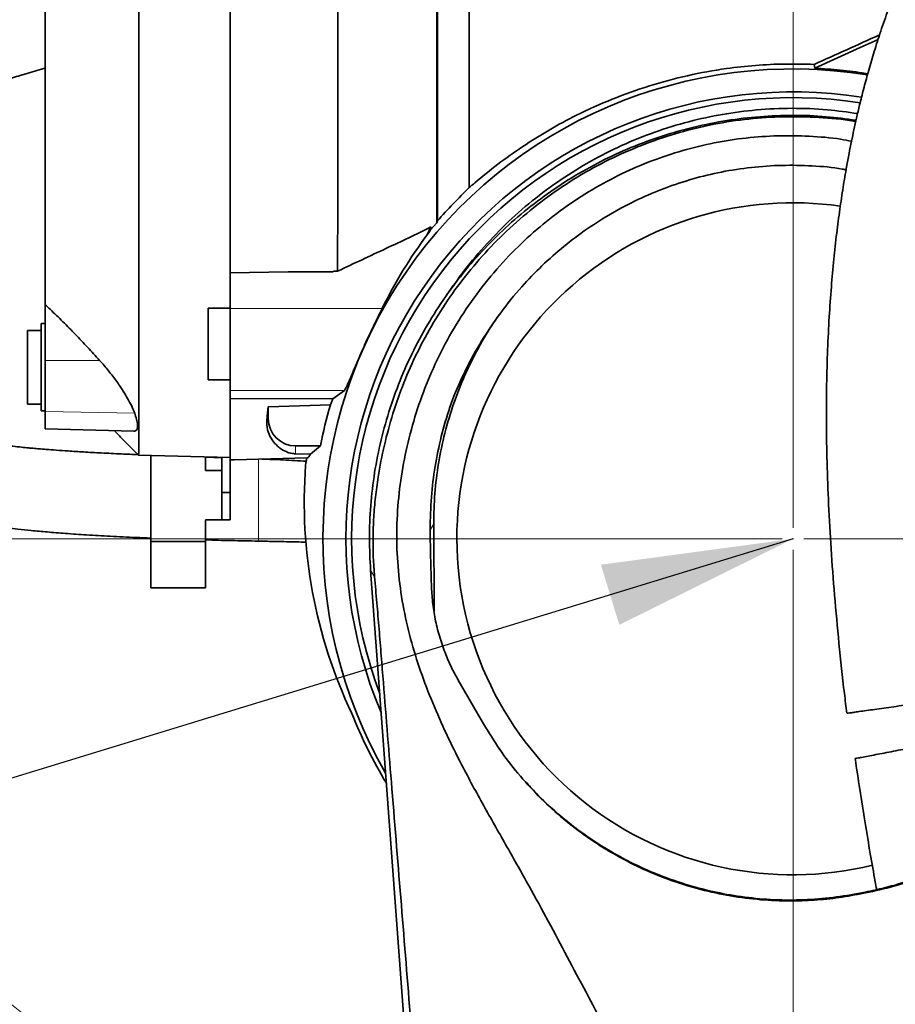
# Model space of a CAD drawing. Header units: millimetres. Extents: x 0 to 12118, y 0 to 8400.
# Tile 93 of 128: x 6842 to 7162, y 5098 to 5459. Entities that reach past the tile are written whole.
import ezdxf

# ---------------------------------------------------------------- set-up
doc = ezdxf.new("R2010")
doc.units = ezdxf.units.MM
doc.header["$LTSCALE"] = 20
doc.header["$PDSIZE"] = -1
doc.styles.add('SLDTEXTSTYLE0', font='TXT', dxfattribs={"width": 0.605})
doc.dimstyles.new('SLDDIMSTYLE0', dxfattribs={"dimtxt": 70, "dimasz": 70, "dimexe": 0, "dimexo": 0.0625, "dimgap": 17.5, "dimtad": 1, "dimdec": 0, "dimrnd": 1e-09, "dimzin": 12, "dimdsep": 46, "dimtxsty": 'SLDTEXTSTYLE0', "dimsah": 1, "dimcen": 0.09, "dimadec": 0, "dimazin": 3, "dimtfac": 1, "dimtofl": 0, "dimtmove": 0, "dimatfit": 3, "dimfxl": 1, "dimfrac": 2, "dimtolj": 1, "dimtzin": 12, "dimarcsym": 0})
doc.dimstyles.new('SLDDIMSTYLE1', dxfattribs={"dimtxt": 70, "dimasz": 70, "dimexe": 0, "dimexo": 0.0625, "dimgap": 17.5, "dimtad": 1, "dimdec": 1, "dimrnd": 1e-09, "dimzin": 12, "dimdsep": 46, "dimtxsty": 'SLDTEXTSTYLE0', "dimsah": 1, "dimcen": 0.09, "dimadec": 0, "dimazin": 3, "dimtfac": 1, "dimtmove": 0, "dimatfit": 0, "dimfxl": 1, "dimfrac": 2, "dimtolj": 1, "dimtzin": 12, "dimarcsym": 0})
doc.dimstyles.new('SLDDIMSTYLE2', dxfattribs={"dimtxt": 70, "dimasz": 70, "dimexe": 0, "dimexo": 0.0625, "dimgap": 17.5, "dimtad": 1, "dimdec": 1, "dimrnd": 1e-09, "dimzin": 12, "dimdsep": 46, "dimtxsty": 'SLDTEXTSTYLE0', "dimsah": 1, "dimcen": 0.09, "dimadec": 0, "dimazin": 3, "dimtfac": 1, "dimtofl": 0, "dimtmove": 0, "dimatfit": 3, "dimfxl": 1, "dimfrac": 2, "dimtolj": 1, "dimtzin": 12, "dimarcsym": 0})
doc.dimstyles.new('SLDDIMSTYLE4', dxfattribs={"dimtxt": 0.18, "dimasz": 70, "dimexe": 0, "dimexo": 0.0625, "dimgap": 0, "dimtad": 0, "dimtih": 1, "dimtoh": 1, "dimdec": 0, "dimrnd": 1e-09, "dimzin": 0, "dimdsep": 46, "dimtxsty": 'Standard', "dimsah": 1, "dimcen": 0.09, "dimadec": 0, "dimazin": 0, "dimtfac": 70, "dimtdec": 0, "dimtofl": 0, "dimtmove": 0, "dimatfit": 3, "dimfxl": 1, "dimfrac": 2, "dimtolj": 1, "dimtzin": 0, "dimarcsym": 0})

# ---------------------------------------------------------------- blocks, each defined once
blk = doc.blocks.new('_D')
at = {"color": 7, "linetype": 'Continuous', "lineweight": 0}
for p, q in [((6723.48, 5364.59), (6723.48, 6112.55)), ((8467.36, 5571.87), (8467.36, 6112.55)), ((6723.48, 6082.55), (8467.36, 6082.55))]:
    blk.add_line(p, q, dxfattribs=at)
at = {"color": 7, "linetype": 'Continuous', "lineweight": 18}
for points in [[(6723.48, 6082.55), (6793.48, 6072.55), (6793.48, 6092.55)], [(8467.36, 6082.55), (8397.36, 6092.55), (8397.36, 6072.55)]]:
    blk.add_solid(points, dxfattribs=at)
at = {"color": 7, "linetype": 'Continuous', "lineweight": 18, "insert": (7560.71, 6172.78), "char_height": 70, "attachment_point": 1, "style": 'SLDTEXTSTYLE0'}
blk.add_mtext('*)', dxfattribs=at)
blk = doc.blocks.new('_D_2')
at = {"color": 7, "linetype": 'Continuous', "lineweight": 0}
for p, q in [((7124.86, 5272.87), (7124.86, 5832.55)), ((8267.36, 5472.87), (8267.36, 5832.55)), ((7124.86, 5802.55), (8267.36, 5802.55))]:
    blk.add_line(p, q, dxfattribs=at)
at = {"color": 7, "linetype": 'Continuous', "lineweight": 18}
for points in [[(7124.86, 5802.55), (7194.86, 5792.55), (7194.86, 5812.55)], [(8267.36, 5802.55), (8197.36, 5812.55), (8197.36, 5792.55)]]:
    blk.add_solid(points, dxfattribs=at)
at = {"color": 7, "linetype": 'Continuous', "lineweight": 18, "insert": (7661.4, 5892.78), "char_height": 70, "attachment_point": 1, "style": 'SLDTEXTSTYLE0'}
blk.add_mtext('*)', dxfattribs=at)
blk = doc.blocks.new('_D_4')
at = {"color": 7, "linetype": 'Continuous', "lineweight": 0}
for p, q in [((7120.86, 5268.87), (5543.93, 5268.87)), ((5573.93, 4143.87), (5573.93, 5268.87)), ((7120.86, 4143.87), (5543.93, 4143.87))]:
    blk.add_line(p, q, dxfattribs=at)
at = {"color": 7, "linetype": 'Continuous', "lineweight": 18}
for points in [[(5573.93, 5268.87), (5563.93, 5198.87), (5583.93, 5198.87)], [(5573.93, 4143.87), (5583.93, 4213.87), (5563.93, 4213.87)]]:
    blk.add_solid(points, dxfattribs=at)
at = {"color": 7, "linetype": 'Continuous', "lineweight": 18, "insert": (5483.69, 4671.66), "char_height": 70, "attachment_point": 1, "rotation": 90, "style": 'SLDTEXTSTYLE0'}
blk.add_mtext('*)', dxfattribs=at)
blk = doc.blocks.new('_D_5')
at = {"color": 7, "linetype": 'Continuous', "lineweight": 0}
for p, q in [((5573.93, 5468.87), (5573.93, 5588.87)), ((6725.3, 5468.87), (5543.93, 5468.87)), ((5573.93, 5268.87), (5573.93, 5468.87)), ((7120.86, 5268.87), (5543.93, 5268.87)), ((5573.93, 5268.87), (5573.93, 5148.87))]:
    blk.add_line(p, q, dxfattribs=at)
at = {"color": 7, "linetype": 'Continuous', "lineweight": 18}
for points in [[(5573.93, 5468.87), (5583.93, 5538.87), (5563.93, 5538.87)], [(5573.93, 5268.87), (5563.93, 5198.87), (5583.93, 5198.87)]]:
    blk.add_solid(points, dxfattribs=at)
at = {"color": 7, "linetype": 'Continuous', "lineweight": 18, "insert": (5483.69, 5288.66), "char_height": 70, "attachment_point": 1, "rotation": 90, "style": 'SLDTEXTSTYLE0'}
blk.add_mtext('200', dxfattribs=at)
blk = doc.blocks.new('_D_7')
at = {"color": 7, "linetype": 'Continuous', "lineweight": 0}
for p, q in [((7124.86, 5264.87), (7124.86, 4315.34)), ((7157.86, 5009.87), (7157.86, 4315.34)), ((7124.86, 4345.34), (7004.86, 4345.34)), ((7124.86, 4345.34), (7157.86, 4345.34)), ((7157.86, 4345.34), (7596.42, 4345.34))]:
    blk.add_line(p, q, dxfattribs=at)
at = {"color": 7, "linetype": 'Continuous', "lineweight": 18}
for points in [[(7124.86, 4345.34), (7054.86, 4355.34), (7054.86, 4335.34)], [(7157.86, 4345.34), (7227.86, 4335.34), (7227.86, 4355.34)]]:
    blk.add_solid(points, dxfattribs=at)
at = {"color": 7, "linetype": 'Continuous', "lineweight": 18, "insert": (7489.47, 4435.57), "char_height": 70, "attachment_point": 1, "style": 'SLDTEXTSTYLE0'}
blk.add_mtext('33', dxfattribs=at)
blk = doc.blocks.new('_D_8')
at = {"color": 7, "linetype": 'Continuous', "lineweight": 0}
for p, q in [((7128.86, 5268.87), (7996.47, 5268.87)), ((7966.47, 5268.87), (7966.47, 5013.87)), ((7161.86, 5013.87), (7996.47, 5013.87))]:
    blk.add_line(p, q, dxfattribs=at)
at = {"color": 7, "linetype": 'Continuous', "lineweight": 18}
for points in [[(7966.47, 5268.87), (7956.47, 5198.87), (7976.47, 5198.87)], [(7966.47, 5013.87), (7976.47, 5083.87), (7956.47, 5083.87)]]:
    blk.add_solid(points, dxfattribs=at)
at = {"color": 7, "linetype": 'Continuous', "lineweight": 18, "insert": (7876.23, 5061.16), "char_height": 70, "attachment_point": 1, "rotation": 90, "style": 'SLDTEXTSTYLE0'}
blk.add_mtext('255', dxfattribs=at)
blk = doc.blocks.new('_D_9')
at = {"color": 7, "linetype": 'Continuous', "lineweight": 0}
for p, q in [((7124.86, 5264.87), (7124.86, 4578.99)), ((7237.86, 4744.87), (7237.86, 4578.99)), ((7124.86, 4608.99), (7004.86, 4608.99)), ((7124.86, 4608.99), (7237.86, 4608.99)), ((7237.86, 4608.99), (7631.19, 4608.99))]:
    blk.add_line(p, q, dxfattribs=at)
at = {"color": 7, "linetype": 'Continuous', "lineweight": 18}
for points in [[(7124.86, 4608.99), (7054.86, 4618.99), (7054.86, 4598.99)], [(7237.86, 4608.99), (7307.86, 4598.99), (7307.86, 4618.99)]]:
    blk.add_solid(points, dxfattribs=at)
at = {"color": 7, "linetype": 'Continuous', "lineweight": 18, "insert": (7470.77, 4699.23), "char_height": 70, "attachment_point": 1, "style": 'SLDTEXTSTYLE0'}
blk.add_mtext('113', dxfattribs=at)
blk = doc.blocks.new('_D_11')
at = {"color": 7, "linetype": 'Continuous', "lineweight": 0}
for p, q in [((6914.86, 5640.02), (5403.93, 5640.02)), ((5433.93, 5640.02), (5433.93, 3363.87)), ((6445.27, 3363.87), (5403.93, 3363.87))]:
    blk.add_line(p, q, dxfattribs=at)
at = {"color": 7, "linetype": 'Continuous', "lineweight": 18}
for points in [[(5433.93, 5640.02), (5423.93, 5570.02), (5443.93, 5570.02)], [(5433.93, 3363.87), (5443.93, 3433.87), (5423.93, 3433.87)]]:
    blk.add_solid(points, dxfattribs=at)
at = {"color": 7, "linetype": 'Continuous', "lineweight": 18, "insert": (5343.69, 4467.24), "char_height": 70, "attachment_point": 1, "rotation": 90, "style": 'SLDTEXTSTYLE0'}
blk.add_mtext('*)', dxfattribs=at)

msp = doc.modelspace()

# ---------------------------------------------------------------- linework, layer by layer
at = {"color": 7, "linetype": 'Continuous', "lineweight": 35}
for p, q in [((6918.857394, 5640.016033), (6918.857394, 5366.199175)), ((6994.749025, 5576.953908), (6994.749025, 5385.20706)), ((7006.357394, 5397.407305), (7006.357394, 5577.691935)), ((7132.567373, 5442.521003), (7132.826103, 5441.184043)), ((6994.749025, 5385.20706), (6994.531961, 5384.593326)), ((6991.003254, 5380.124588), (6992.290762, 5383.010751)), ((6992.261043, 5381.959114), (6994.531961, 5384.593326)), ((6992.290762, 5383.010751), (6992.261047, 5381.959251)), ((6956.928189, 5366.840949), (6956.403958, 5366.558199)), ((6956.928189, 5366.840949), (6958.228833, 5366.862875)), ((6918.857394, 5366.199175), (6940.155184, 5366.558199)), ((6918.857394, 5353.193532), (6918.857394, 5366.199175)), ((6956.403958, 5366.558199), (6940.155184, 5366.558199)), ((7000.541913, 5361.543859), (6997.954062, 5357.851977)), ((6851.257394, 5334.117526), (6851.257394, 5354.546238)), ((6918.857394, 5353.322814), (6910.857394, 5353.322814)), ((6910.857394, 5340.170777), (6910.857394, 5353.322814)), ((6918.857394, 5353.193532), (6918.857394, 5323.194075)), ((6849.757394, 5345.175654), (6844.757394, 5345.175654)), ((6844.757394, 5331.675654), (6844.757394, 5345.175654)), ((6851.257394, 5347.675654), (6849.757394, 5347.636375)), ((6849.757394, 5347.636375), (6849.757394, 5315.714933)), ((6910.857394, 5327.01874), (6910.857394, 5340.170777)), ((6844.757394, 5318.175654), (6844.757394, 5331.675654)), ((6851.257394, 5315.515272), (6851.257394, 5334.117526)), ((6910.857394, 5327.01874), (6918.857394, 5327.01874)), ((6918.857394, 5323.194075), (6918.857394, 5320.172351)), ((6918.857394, 5320.172351), (6956.428843, 5320.056313)), ((6918.857394, 5320.172351), (6918.857394, 5297.725521)), ((6955.561465, 5317.872807), (6956.428843, 5320.056313)), ((6960.716441, 5323.194075), (6956.428843, 5320.056313)), ((6844.757394, 5318.175654), (6849.757394, 5318.175654)), ((6932.857394, 5317.203053), (6932.857394, 5312.870777)), ((6849.757394, 5315.714933), (6851.257394, 5315.675654)), ((6851.257394, 5309.11652), (6851.257394, 5315.515272)), ((6851.257394, 5309.087685), (6851.257394, 5309.11652)), ((6851.257394, 5309.087685), (6883.681044, 5308.238641)), ((6883.681485, 5308.255482), (6883.968727, 5308.26112)), ((6942.857394, 5302.870777), (6951.922983, 5302.870777)), ((6948.348162, 5299.899961), (6951.922983, 5302.870777)), ((6885.361148, 5299.497907), (6918.857394, 5298.620777)), ((6889.857394, 5295.870777), (6889.857394, 5299.380169)), ((6909.857394, 5293.870777), (6909.857394, 5298.85645)), ((6915.857394, 5298.491963), (6909.858693, 5298.691842)), ((6915.857394, 5298.699335), (6915.857394, 5285.870777)), ((6920.441035, 5297.76699), (6946.940731, 5298.460909)), ((6948.348162, 5299.899961), (6942.857394, 5299.992724)), ((6889.857394, 5295.870777), (6889.857394, 5273.870777)), ((6920.441035, 5297.76699), (6918.857394, 5297.725521)), ((6918.857394, 5297.725521), (6918.857394, 5285.870777)), ((6909.857394, 5293.870777), (6915.857394, 5293.870777)), ((6918.857394, 5285.870777), (6915.857394, 5285.870777)), ((6915.857394, 5285.870777), (6915.857394, 5275.870777)), ((6918.857394, 5285.870777), (6918.857394, 5275.870777)), ((6889.857394, 5267.870777), (6889.857394, 5273.870777)), ((6909.857394, 5267.870777), (6909.857394, 5275.870777)), ((6909.857394, 5275.870777), (6915.857394, 5275.870777)), ((6918.857394, 5275.870777), (6915.857394, 5275.870777)), ((6993.38738, 5274.397905), (6993.492769, 5242.395328)), ((6909.857394, 5267.870777), (6889.857394, 5267.870777)), ((6889.857394, 5267.870777), (6889.857394, 5250.870777)), ((6909.857394, 5267.870777), (6909.857394, 5250.870777)), ((7025.590214, 4511.425214), (6970.281662, 5257.410279)), ((6889.857394, 5250.870777), (6909.857394, 5250.870777)), ((7002.380176, 5217.09131), (7011.579995, 5201.138618)), ((7018.487289, 5190.534617), (7017.428371, 5192.025058)), ((7148.472643, 5138.675996), (7151.322037, 5139.228406)), ((7151.405066, 5139.559806), (7148.555672, 5139.007396))]:
    msp.add_line(p, q, dxfattribs=at)
at = {"color": 8, "linetype": 'Continuous', "lineweight": 18}
for p, q in [((6918.857394, 5353.193532), (6974.520049, 5353.193532)), ((6851.257394, 5334.117526), (6871.147256, 5334.16292)), ((6918.857394, 5323.194075), (6960.716441, 5323.194075)), ((6851.257394, 5315.515272), (6883.968242, 5314.831164)), ((6932.38697, 5312.870777), (6932.857394, 5312.870777)), ((6851.257394, 5309.11652), (6883.968727, 5308.26112)), ((6942.857394, 5299.992724), (6942.857394, 5302.870777)), ((6992.164952, 5272.261299), (6993.38738, 5274.397905)), ((6971.731059, 5254.988456), (6970.281662, 5257.410279)), ((7148.472643, 5138.675996), (7148.555672, 5139.007396)), ((7151.322037, 5139.228406), (7151.405066, 5139.559806))]:
    msp.add_line(p, q, dxfattribs=at)
at = {"color": 7, "linetype": 'Continuous', "lineweight": 35, "flags": 128}
for points in [[(7132.826103, 5441.184043), (7149.436115, 5448.687853), (7155.969143, 5451.639242)], [(6932.857394, 5317.203053), (6936.690436, 5317.316081), (6955.561465, 5317.872807)]]:
    msp.add_lwpolyline(points, dxfattribs=at)
at = {"color": 7, "linetype": 'Continuous', "lineweight": 18}
msp.add_circle((7061.196355, 5374.114646), 354.174091, dxfattribs=at)
at = {"color": 7, "linetype": 'Continuous', "lineweight": 35}
for centre, radius, start, end in [((7124.857394, 5268.870777), 172, 80.90030304, 209.92891027), ((7124.857394, 5268.870777), 163.591911, 81.19341044, 202.89205289), ((7124.857394, 5268.870777), 161.5, 81.26152696, 200.55105449), ((7124.857394, 5268.870777), 123, 81.91451788, 180), ((7124.857394, 5268.870777), 176.24503, 163.85712457, 168.87715334), ((6942.857394, 5312.870777), 10, 180, 270), ((7124.857394, 5268.870777), 180.359041, 170.55721736, 171.39037764), ((7124.857394, 5268.870777), 123, 180, 283.64612181), ((7124.857394, 5268.870777), 173.624641, 201.62999636, 211.02186249)]:
    msp.add_arc(centre, radius, start, end, dxfattribs=at)
for centre, major_axis, ratio, start_param, end_param in [((7174.621433, 5468.870777), (280.223229, 127.355127), 0.0216838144, 4.5518993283, 4.6378102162), ((7178.317157, 5259.017267), (220.357166, -40.615435), 0.970125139, 2.728920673, 2.7391027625), ((7124.857394, 5279.348497), (0, 167.758509), 0.9980476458, 0.9263934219, 1.1149899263), ((6928.731093, 5468.870777), (0, 170.886543), 0.0524078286, 3.5620891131, 3.6204225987), ((7124.857394, 5282.142955), (0, 179.343122), 0.9972579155, 1.4941763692, 2.0162443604)]:
    msp.add_ellipse(centre, major_axis=major_axis, ratio=ratio, start_param=start_param, end_param=end_param, dxfattribs=at)
for points, knots in [([(6885.230623, 5638.105621), (6885.233514, 5638.118173), (6885.241234, 5638.151695), (6885.251794, 5636.912064), (6885.267713, 5634.486023), (6885.279806, 5630.794968), (6885.29472, 5625.969707), (6885.307537, 5620.037003), (6885.320023, 5613.077062), (6885.333751, 5605.002195), (6885.344181, 5595.984913), (6885.357566, 5586.087467), (6885.36701, 5575.418283), (6885.378742, 5563.859222), (6885.388396, 5551.66969), (6885.397446, 5538.922586), (6885.407327, 5525.747263), (6885.414097, 5512.007077), (6885.423531, 5498.019451), (6885.429225, 5483.859652), (6885.436732, 5469.663287), (6885.442525, 5455.290823), (6885.447552, 5441.081926), (6885.453542, 5427.105852), (6885.456407, 5413.489174), (6885.461965, 5400.104999), (6885.464027, 5387.276985), (6885.467781, 5375.060492), (6885.470146, 5363.558779), (6885.471555, 5352.672003), (6885.474422, 5342.671059), (6885.474082, 5333.613131), (6885.476465, 5325.519488), (6885.475747, 5318.353247), (6885.476947, 5312.29268), (6885.476181, 5307.384163), (6885.479203, 5303.617444), (6885.457191, 5300.968284), (6885.413813, 5299.810981), (6885.382923, 5299.46606), (6885.365114, 5299.518795), (6885.361941, 5299.52819)], [0, 0, 0, 0, 0.0157860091, 0.0421561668, 0.0689025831, 0.0958401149, 0.1231703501, 0.149540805, 0.1762875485, 0.2032253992, 0.2305559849, 0.256926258, 0.2836728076, 0.310610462, 0.3379408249, 0.3643111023, 0.3910576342, 0.4179952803, 0.4453256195, 0.4716963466, 0.498443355, 0.525381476, 0.5527123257, 0.5790831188, 0.6058302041, 0.6327683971, 0.6600993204, 0.6864699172, 0.7132167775, 0.7401547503, 0.7674854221, 0.7938563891, 0.8204104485, 0.8475419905, 0.874873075, 0.90124424, 0.9277985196, 0.9549307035, 0.9822627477, 0.9968397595, 1, 1, 1, 1]), ([(6958.228833, 5366.862875), (6958.232162, 5370.203525), (6958.238821, 5376.884825), (6958.245017, 5387.609056), (6958.253438, 5398.811566), (6958.26035, 5410.96402), (6958.2636, 5423.960757), (6958.268965, 5437.891099), (6958.270827, 5452.178679), (6958.27064, 5466.586476), (6958.271564, 5480.872176), (6958.26828, 5495.07448), (6958.265972, 5509.226139), (6958.261755, 5523.087077), (6958.25384, 5536.429591), (6958.247942, 5549.303484), (6958.237538, 5561.724452), (6958.225808, 5573.476124), (6958.21461, 5584.370945), (6958.198924, 5594.464456), (6958.184608, 5603.753749), (6958.16731, 5612.071125), (6958.147058, 5619.29039), (6958.128554, 5625.465994), (6958.104234, 5630.577312), (6958.081353, 5634.132857), (6958.062429, 5636.462317), (6958.042734, 5637.906575), (6958.022224, 5638.815201), (6958.00932, 5638.928988), (6958.00293, 5638.985333)], [0, 0, 0, 0, 0.0327552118, 0.0655104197, 0.0989799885, 0.1324495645, 0.1700210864, 0.2075926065, 0.2462557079, 0.2849187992, 0.3224892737, 0.3600597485, 0.3987216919, 0.4373836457, 0.4749550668, 0.512526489, 0.5511894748, 0.5898524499, 0.6274229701, 0.6649934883, 0.7036554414, 0.7423174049, 0.7798895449, 0.8174616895, 0.8561254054, 0.8947891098, 0.9210377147, 0.9472863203, 0.9738974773, 1, 1, 1, 1]), ([(7323.21285, 5634.674914), (7322.393804, 5634.587626), (7320.289168, 5634.363329), (7317.091525, 5633.732335), (7313.793677, 5632.941532), (7310.904782, 5632.111033), (7307.376584, 5630.96419), (7303.170947, 5629.377505), (7297.868331, 5627.06701), (7292.040869, 5624.178484), (7285.858129, 5620.738032), (7280.248805, 5617.302933), (7275.491091, 5614.176403), (7271.725049, 5611.572659), (7268.579625, 5609.307505), (7265.819035, 5607.256945), (7262.995992, 5605.100757), (7259.698431, 5602.501651), (7256.104854, 5599.565493), (7252.26949, 5596.315534), (7248.266444, 5592.798459), (7244.030113, 5588.929755), (7239.717164, 5584.833037), (7235.471744, 5580.642744), (7230.560271, 5575.61093), (7225.045079, 5569.692923), (7218.997156, 5562.834696), (7212.617312, 5555.19691), (7205.885475, 5546.621319), (7198.753579, 5536.851493), (7191.766425, 5526.51772), (7186.342716, 5517.806626), (7182.467043, 5511.182378), (7180.172228, 5507.123748), (7178.172364, 5503.471555), (7176.512462, 5500.353059), (7175.178582, 5497.785667), (7174.033953, 5495.538584), (7172.843071, 5493.15777), (7171.382489, 5490.17056), (7169.563433, 5486.3342), (7167.414875, 5481.620902), (7164.974201, 5475.997478), (7162.211487, 5469.238183), (7159.368435, 5461.734484), (7156.671775, 5453.954104), (7154.346245, 5446.634221), (7152.360045, 5439.840588), (7150.67254, 5433.598262), (7149.270158, 5428.016496), (7148.11145, 5423.089558), (7147.12806, 5418.654613), (7146.219016, 5414.3171), (7145.325076, 5409.789784), (7144.29028, 5404.191755), (7143.142435, 5397.398152), (7141.926108, 5389.28197), (7140.780658, 5380.491216), (7139.734764, 5371.019777), (7138.811735, 5360.810322), (7138.037717, 5349.774976), (7137.449332, 5337.827969), (7137.092422, 5324.950209), (7137.012032, 5311.171881), (7137.247222, 5296.538367), (7137.821675, 5281.101578), (7138.745284, 5264.896176), (7140.016293, 5247.957302), (7141.656372, 5230.328428), (7143.172006, 5215.935629), (7144.247413, 5207.419476), (7144.554567, 5204.987122)], [0, 0, 0, 0, 0.0071120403, 0.0182752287, 0.0278490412, 0.0362723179, 0.044532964, 0.0603258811, 0.0762798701, 0.0966069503, 0.1181496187, 0.1387858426, 0.1535888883, 0.1669146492, 0.1776601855, 0.1861046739, 0.1956448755, 0.2071309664, 0.220590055, 0.233300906, 0.2474019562, 0.26271514, 0.2780062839, 0.2930287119, 0.3077649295, 0.330306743, 0.3520540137, 0.3729682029, 0.3996667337, 0.4260318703, 0.452549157, 0.4791286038, 0.4891956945, 0.4986389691, 0.5067543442, 0.5135652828, 0.5190929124, 0.523355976, 0.5279225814, 0.5341639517, 0.5420528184, 0.5515550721, 0.5626303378, 0.5752260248, 0.590368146, 0.6043919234, 0.6171828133, 0.6287972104, 0.639283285, 0.6486791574, 0.6565660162, 0.6635301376, 0.6703322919, 0.6775957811, 0.6853200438, 0.6970868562, 0.7097950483, 0.723458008, 0.7380930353, 0.753722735, 0.7706170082, 0.7889536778, 0.8087443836, 0.8299966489, 0.852712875, 0.8769037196, 0.9025823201, 0.9297270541, 0.9582684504, 0.988080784, 1, 1, 1, 1]), ([(6851.257394, 5602.151245), (6851.257394, 5601.412415), (6851.257394, 5599.933435), (6851.257394, 5596.533038), (6851.257394, 5592.31756), (6851.257394, 5587.235262), (6851.257394, 5581.31444), (6851.257394, 5574.526081), (6851.257394, 5566.975609), (6851.257394, 5558.798688), (6851.257394, 5549.9945), (6851.257394, 5540.52288), (6851.257394, 5530.536974), (6851.257394, 5520.211173), (6851.257394, 5509.5337), (6851.257394, 5498.460557), (6851.257394, 5487.17104), (6851.257394, 5475.855871), (6851.257394, 5464.488176), (6851.257394, 5453.041731), (6851.257394, 5441.713179), (6851.257394, 5430.690559), (6851.257394, 5419.936043), (6851.257394, 5409.429257), (6851.257394, 5399.34675), (6851.257394, 5389.851349), (6851.257394, 5380.902925), (6851.257394, 5372.495342), (6851.257394, 5365.353548), (6851.257394, 5359.368431), (6851.257394, 5356.153635), (6851.257394, 5354.546238)], [0, 0, 0, 0, 0.0350252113, 0.0701129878, 0.1051380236, 0.1396719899, 0.1742059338, 0.2097425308, 0.2452794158, 0.2798335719, 0.3143877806, 0.3499471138, 0.3855061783, 0.4200284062, 0.4545505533, 0.4900743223, 0.5255983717, 0.5601539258, 0.5947095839, 0.6302705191, 0.6658312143, 0.7003523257, 0.7348733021, 0.770395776, 0.8059184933, 0.840475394, 0.8750324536, 0.9105949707, 0.9461573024, 0.9730786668, 1, 1, 1, 1]), ([(6994.531961, 5384.593326), (6994.531947, 5387.737511), (6994.531918, 5394.036044), (6994.531914, 5404.11564), (6994.531931, 5414.566576), (6994.531978, 5425.225764), (6994.532019, 5436.013077), (6994.53203, 5446.861236), (6994.532021, 5457.838345), (6994.531984, 5469.213967), (6994.531941, 5480.93732), (6994.531921, 5492.931192), (6994.531923, 5504.756546), (6994.531967, 5516.316364), (6994.532016, 5527.531477), (6994.53203, 5538.344384), (6994.532021, 5548.670737), (6994.531977, 5558.426641), (6994.53193, 5567.533989), (6994.531917, 5575.955057), (6994.531924, 5583.623198), (6994.531978, 5590.206185), (6994.531994, 5595.738064), (6994.531952, 5600.394005), (6994.531967, 5602.88028), (6994.531975, 5604.122552)], [0, 0, 0, 0, 0.0429496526, 0.0860381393, 0.1291266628, 0.1720763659, 0.2133552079, 0.254756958, 0.2961586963, 0.3374375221, 0.3825741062, 0.4278719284, 0.4731696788, 0.5183061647, 0.5634480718, 0.6087509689, 0.6540538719, 0.699195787, 0.7443852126, 0.789736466, 0.8350877, 0.8802770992, 0.9201664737, 0.9601110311, 1, 1, 1, 1]), ([(6851.257397, 5472.201401), (6849.171254, 5471.655787), (6844.702977, 5470.487144), (6838.235928, 5468.644727), (6832.128728, 5466.810381), (6827.001593, 5465.183543), (6822.759832, 5463.775869), (6819.331654, 5462.594355), (6816.859104, 5461.715163), (6815.167503, 5461.10104), (6813.869223, 5460.623858), (6812.240722, 5460.017003), (6809.759005, 5459.073231), (6806.371634, 5457.743137), (6802.260692, 5456.056154), (6797.816536, 5454.137896), (6793.19175, 5452.028947), (6788.407666, 5449.713403), (6782.846839, 5446.842438), (6776.558044, 5443.314258), (6769.889935, 5439.156485), (6763.752064, 5434.882382), (6758.402921, 5430.732082), (6754.044945, 5426.980505), (6750.460256, 5423.599077), (6747.291845, 5420.357958), (6744.087033, 5416.775336), (6740.859523, 5412.768365), (6737.846525, 5408.554925), (6735.217531, 5404.397049), (6732.924121, 5400.290778), (6730.852928, 5396.057953), (6728.944026, 5391.51357), (6727.300694, 5386.810137), (6726.024304, 5382.283976), (6725.115552, 5378.235087), (6724.465319, 5374.559546), (6723.989769, 5371.012007), (6723.65821, 5367.387064), (6723.471884, 5363.549713), (6723.459075, 5359.274644), (6723.689018, 5354.634465), (6724.22201, 5349.625632), (6725.066424, 5344.589344), (6726.216858, 5339.672782), (6727.55289, 5335.210016), (6728.994015, 5331.224096), (6730.510739, 5327.626981), (6732.123865, 5324.274335), (6733.900668, 5320.998216), (6735.938633, 5317.661568), (6738.34758, 5314.175451), (6741.242432, 5310.509645), (6744.665235, 5306.762658), (6748.421883, 5303.214611), (6752.367651, 5299.959404), (6756.220775, 5297.153324), (6759.954492, 5294.726274), (6763.424502, 5292.682171), (6766.742238, 5290.89679), (6770.00252, 5289.283411), (6773.144799, 5287.848521), (6776.275065, 5286.522612), (6779.434441, 5285.277069), (6782.950466, 5283.990745), (6786.409062, 5282.825605), (6789.844702, 5281.751886), (6793.147164, 5280.787353), (6796.799815, 5279.79834), (6800.645922, 5278.841033), (6804.194959, 5278.031675), (6807.067621, 5277.423339), (6809.126523, 5277.009945), (6810.802572, 5276.686236), (6812.411097, 5276.386127), (6814.19486, 5276.065909), (6816.169009, 5275.726179), (6819.7043, 5275.144503), (6824.737465, 5274.388882), (6830.048159, 5273.683075), (6834.222673, 5273.171561), (6837.550223, 5272.784744), (6841.519204, 5272.352265), (6846.393422, 5271.862587), (6852.198398, 5271.336971), (6858.944501, 5270.799393), (6866.633057, 5270.27226), (6875.254905, 5269.77859), (6883.102314, 5269.396396), (6888.073745, 5269.204202), (6889.856062, 5269.135298)], [0, 0, 0, 0, 0.01480092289, 0.031701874, 0.04632211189, 0.05883645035, 0.06894958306, 0.07735432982, 0.08407202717, 0.08724783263, 0.08991696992, 0.09373310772, 0.09938412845, 0.10848073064, 0.1192336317, 0.13062074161, 0.14263057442, 0.15525364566, 0.16848236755, 0.18748912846, 0.20737587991, 0.22599453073, 0.2428767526, 0.25806341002, 0.26944442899, 0.280348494, 0.29265997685, 0.30650492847, 0.32044197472, 0.33349431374, 0.34569532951, 0.35824749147, 0.37170310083, 0.38598798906, 0.39923021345, 0.41068467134, 0.42060646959, 0.43058171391, 0.44083770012, 0.4513713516, 0.46318283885, 0.47719764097, 0.49096462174, 0.5062793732, 0.52106550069, 0.53435318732, 0.54621167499, 0.55722120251, 0.56749772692, 0.57763849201, 0.58853095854, 0.60019707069, 0.61301207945, 0.62704206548, 0.64169529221, 0.65497670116, 0.66856875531, 0.68019057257, 0.69073216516, 0.70062422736, 0.70988202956, 0.71916172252, 0.72738316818, 0.73599461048, 0.74505729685, 0.75571611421, 0.76345385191, 0.77199355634, 0.7813380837, 0.79149187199, 0.8012062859, 0.80803038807, 0.81292292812, 0.81648420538, 0.8203916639, 0.8247445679, 0.82954321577, 0.83478705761, 0.85041094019, 0.86577385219, 0.87263067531, 0.87991762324, 0.88920588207, 0.90058843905, 0.91404430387, 0.92954959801, 0.94707501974, 0.96658237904, 0.98801939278, 1, 1, 1, 1]), ([(7132.567373, 5442.521003), (7128.996356, 5442.614361), (7121.850847, 5442.801168), (7111.138054, 5442.253011), (7099.240035, 5440.972682), (7086.223929, 5438.582076), (7072.244687, 5434.820349), (7058.648296, 5429.972234), (7046.406477, 5424.471385), (7035.517633, 5418.567117), (7025.889304, 5412.543251), (7016.789111, 5406.060325), (7010.38977, 5400.922917), (7007.034827, 5397.997922), (7006.357394, 5397.407305)], [0, 0, 0, 0, 0.0766983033, 0.1534712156, 0.230168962, 0.3336586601, 0.4375449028, 0.5413950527, 0.6448353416, 0.7282436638, 0.8119343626, 0.8955748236, 0.9789143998, 1, 1, 1, 1]), ([(6885.199468, 5299.667824), (6883.177135, 5299.755766), (6878.673643, 5299.951603), (6872.013595, 5300.279267), (6865.513832, 5300.637011), (6860.017277, 5300.979059), (6855.491579, 5301.292844), (6851.899194, 5301.56581), (6849.116536, 5301.793943), (6846.972583, 5301.980387), (6844.879915, 5302.170973), (6842.398865, 5302.410112), (6839.278403, 5302.735353), (6835.348587, 5303.184616), (6830.73036, 5303.779347), (6825.56446, 5304.542012), (6820.561723, 5305.383038), (6816.052169, 5306.229361), (6812.124966, 5307.03635), (6808.391818, 5307.868583), (6804.449769, 5308.827357), (6800.18123, 5309.977195), (6795.740265, 5311.319639), (6790.517669, 5313.112), (6784.92734, 5315.36942), (6779.347567, 5318.102904), (6774.486322, 5320.97252), (6770.54635, 5323.795676), (6767.368424, 5326.531657), (6764.778315, 5329.171897), (6762.558934, 5331.871979), (6760.587981, 5334.75491), (6758.887768, 5337.764475), (6757.396585, 5340.981804), (6756.106983, 5344.425738), (6755.003893, 5348.236966), (6754.17711, 5352.230239), (6753.676448, 5356.100441), (6753.455709, 5359.738461), (6753.462177, 5363.085768), (6753.654572, 5366.248144), (6753.991996, 5369.178763), (6754.498574, 5372.182387), (6755.200054, 5375.259598), (6756.172212, 5378.545443), (6757.421288, 5381.919718), (6759.024715, 5385.455651), (6760.989841, 5389.063027), (6763.250186, 5392.567339), (6765.784548, 5395.946663), (6768.405391, 5399.00657), (6771.085453, 5401.802101), (6773.818769, 5404.398705), (6776.930375, 5407.104185), (6780.466207, 5409.89953), (6784.557363, 5412.839312), (6789.096551, 5415.80711), (6794.083345, 5418.767952), (6799.246838, 5421.567034), (6804.351762, 5424.115666), (6809.120975, 5426.325519), (6813.514306, 5428.23666), (6817.35596, 5429.820754), (6820.609357, 5431.101691), (6822.991328, 5432.007389), (6824.628519, 5432.616067), (6825.924433, 5433.090791), (6827.751619, 5433.750478), (6830.466601, 5434.706415), (6834.269182, 5435.994857), (6838.910385, 5437.499771), (6844.468354, 5439.198306), (6848.679706, 5440.443715), (6851.067309, 5441.088676), (6851.257397, 5441.140024)], [0, 0, 0, 0, 0.0167800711, 0.0373671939, 0.0554922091, 0.0711009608, 0.0834647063, 0.0935720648, 0.1014270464, 0.1070391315, 0.1118210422, 0.1193943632, 0.1284413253, 0.1388819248, 0.153672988, 0.1689524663, 0.1846090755, 0.1985124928, 0.2099495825, 0.2207718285, 0.2333792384, 0.2474385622, 0.2623115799, 0.2779297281, 0.3017805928, 0.3236838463, 0.3438178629, 0.3638362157, 0.3799598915, 0.3957726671, 0.4112930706, 0.426466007, 0.4425306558, 0.4576032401, 0.4741329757, 0.4916693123, 0.5100970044, 0.5274846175, 0.5425999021, 0.5576941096, 0.5709286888, 0.5834339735, 0.595472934, 0.6095447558, 0.6231941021, 0.6381216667, 0.6535978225, 0.6696385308, 0.6861677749, 0.7012374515, 0.7165479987, 0.7295860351, 0.7416864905, 0.7546381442, 0.7702704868, 0.7854528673, 0.8027143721, 0.8212233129, 0.839096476, 0.8562262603, 0.8725550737, 0.8858705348, 0.8984927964, 0.9089433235, 0.9163361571, 0.9206247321, 0.9240730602, 0.9282585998, 0.9373822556, 0.9488416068, 0.9626996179, 0.979098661, 0.9983359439, 1, 1, 1, 1]), ([(7152.163675, 5439.035284), (7151.887279, 5439.088493), (7148.570887, 5439.726932), (7142.120893, 5440.51673), (7135.927386, 5440.961388), (7132.826103, 5441.184043)], [0, 0, 0, 0, 0.0434222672, 0.5210115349, 1, 1, 1, 1]), ([(7000.637609, 5361.479402), (7001.327335, 5362.522342), (7004.370322, 5367.12366), (7010.659743, 5374.64873), (7019.524758, 5384.056457), (7029.328575, 5392.697928), (7039.790267, 5400.460704), (7050.737586, 5407.220476), (7062.173121, 5413.035706), (7074.184058, 5417.892486), (7086.537717, 5421.687162), (7099.012803, 5424.386212), (7111.634615, 5426.051575), (7124.471679, 5426.616175), (7136.837013, 5426.191538), (7144.789006, 5425.055739), (7148.462034, 5424.531113)], [0, 0, 0, 0, 0.0221347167, 0.0976555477, 0.1731742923, 0.2509316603, 0.328690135, 0.4035868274, 0.4784820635, 0.5555905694, 0.6327005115, 0.7070246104, 0.7813482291, 0.8578429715, 0.9343376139, 1, 1, 1, 1]), ([(6970.285218, 5257.410542), (6970.08258, 5261.229681), (6969.664903, 5269.10167), (6970.191218, 5281.04448), (6971.614826, 5293.140552), (6973.995187, 5305.089063), (6977.295201, 5316.815533), (6981.506498, 5328.247151), (6986.611961, 5339.308299), (6992.569597, 5349.934606), (6999.337683, 5360.064027), (7006.875048, 5369.634887), (7015.140312, 5378.585007), (7024.090278, 5386.850563), (7033.661084, 5394.388269), (7043.790543, 5401.156732), (7054.416984, 5407.114723), (7065.478389, 5412.220666), (7076.910375, 5416.431968), (7088.637454, 5419.733644), (7100.586025, 5422.109163), (7112.684474, 5423.55184), (7124.855303, 5424.017888), (7136.634441, 5423.615075), (7144.27831, 5422.584825), (7147.900193, 5422.096663)], [0, 0, 0, 0, 0.0413419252, 0.0852137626, 0.1290837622, 0.1729503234, 0.21680946, 0.2606597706, 0.3044998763, 0.3483287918, 0.3921459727, 0.4359486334, 0.4797367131, 0.5235103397, 0.5672702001, 0.6110174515, 0.6547510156, 0.698472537, 0.7421838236, 0.7858870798, 0.829584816, 0.8732771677, 0.9169668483, 0.9606565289, 1, 1, 1, 1]), ([(6971.731059, 5254.988456), (6971.554792, 5257.352516), (6971.201387, 5262.092333), (6971.136024, 5269.417198), (6971.400476, 5276.768931), (6972.017925, 5284.107323), (6973.188313, 5292.918802), (6975.197823, 5303.173619), (6978.34385, 5314.739345), (6982.331385, 5326.0279), (6987.254851, 5337.187177), (6993.182206, 5348.128278), (7000.105441, 5358.762273), (7007.862918, 5368.807822), (7016.503335, 5378.284897), (7026.029007, 5387.093245), (7036.389202, 5395.169675), (7047.39291, 5402.347788), (7058.911948, 5408.525993), (7070.880107, 5413.649479), (7083.201627, 5417.734778), (7095.823829, 5420.77455), (7108.596185, 5422.715427), (7121.448612, 5423.55901), (7134.27082, 5423.195859), (7143.090866, 5422.518014), (7147.543641, 5421.660236), (7147.79277, 5421.612245)], [0, 0, 0, 0, 0.0260793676, 0.0522877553, 0.0787005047, 0.105183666, 0.131494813, 0.1743672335, 0.2173930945, 0.2604525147, 0.3033708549, 0.3487729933, 0.3943265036, 0.4398778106, 0.4852769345, 0.5322384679, 0.5793713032, 0.6264990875, 0.6734537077, 0.7198359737, 0.7663873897, 0.8129365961, 0.8593158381, 0.9051892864, 0.9512284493, 0.9972712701, 1, 1, 1, 1]), ([(7069.951052, 5063.922717), (7065.284237, 5072.554397), (7055.950396, 5089.818147), (7042.277556, 5115.882159), (7030.419627, 5138.015682), (7020.192192, 5156.11194), (7012.046741, 5170.410832), (7004.802602, 5183.676433), (6998.6267, 5195.98846), (6993.51978, 5207.324343), (6989.005786, 5218.899677), (6985.172381, 5230.782758), (6982.266209, 5243.013594), (6980.425869, 5255.540046), (6979.67526, 5268.185974), (6980.09849, 5280.840704), (6981.656395, 5293.415445), (6984.222942, 5305.852647), (6987.812337, 5318.059346), (6992.456246, 5330.076025), (6998.233485, 5341.796628), (7005.141178, 5353.120047), (7013.046371, 5363.811193), (7021.693693, 5373.531476), (7030.987789, 5382.234968), (7040.789271, 5389.944774), (7051.231939, 5396.797905), (7062.04974, 5402.614954), (7073.155039, 5407.373166), (7084.439531, 5411.127283), (7095.998351, 5413.933923), (7107.627684, 5415.735557), (7119.254491, 5416.54211), (7130.788658, 5416.335239), (7139.825023, 5415.627219), (7144.923355, 5414.672366), (7146.249697, 5414.423959)], [0, 0, 0, 0, 0.062167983, 0.1243387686, 0.1865058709, 0.2212515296, 0.2559976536, 0.2907371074, 0.3169941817, 0.3432815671, 0.3695455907, 0.395770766, 0.4224517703, 0.4492309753, 0.4759989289, 0.5026645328, 0.5293013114, 0.5560267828, 0.5827484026, 0.6093799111, 0.6369319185, 0.6645971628, 0.6922581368, 0.719804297, 0.7454741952, 0.7712454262, 0.7970125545, 0.8226768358, 0.8470488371, 0.8715127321, 0.895975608, 0.9203462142, 0.9440521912, 0.9678421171, 0.9916340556, 1, 1, 1, 1]), ([(7144.275912, 5403.967466), (7143.808944, 5404.059885), (7139.727993, 5404.867552), (7131.844917, 5405.462367), (7120.732814, 5405.729275), (7109.612757, 5404.963305), (7098.735232, 5403.303591), (7088.166131, 5400.735576), (7077.955521, 5397.351287), (7068.055894, 5393.156276), (7058.54494, 5388.181049), (7049.489376, 5382.43899), (7040.923393, 5375.991734), (7032.904814, 5368.90202), (7025.120012, 5360.839408), (7017.729669, 5351.732851), (7010.905902, 5341.567751), (7004.932846, 5330.898043), (7001.777976, 5323.424849), (7000.203613, 5319.695529)], [0, 0, 0, 0, 0.0079117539, 0.0691426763, 0.1306081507, 0.1920703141, 0.2532967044, 0.3123822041, 0.371678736, 0.4309795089, 0.4900708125, 0.5492160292, 0.6085591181, 0.6679103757, 0.7270667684, 0.7951560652, 0.8635164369, 0.9318911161, 1, 1, 1, 1]), ([(6994.749025, 5385.20706), (6996.641698, 5387.331425), (7000.439212, 5391.593814), (7004.380457, 5395.465339), (7006.357394, 5397.407305)], [0, 0, 0, 0, 0.4983977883, 1, 1, 1, 1]), ([(6958.228833, 5366.862875), (6964.18796, 5369.647214), (6972.873188, 5373.705296), (6984.277243, 5379.045577), (6989.619383, 5381.688925), (6992.290762, 5383.010751)], [0, 0, 0, 0, 0.5221826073, 0.7610637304, 1, 1, 1, 1]), ([(6871.147256, 5334.16292), (6869.685458, 5335.767848), (6866.761521, 5338.978078), (6862.28255, 5343.71129), (6857.715161, 5348.364734), (6854.025033, 5351.963787), (6851.846044, 5353.996976), (6851.257394, 5354.546238)], [0, 0, 0, 0, 0.2286287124, 0.4573105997, 0.6862145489, 0.9152315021, 1, 1, 1, 1]), ([(6974.520049, 5353.193532), (6974.180384, 5352.502931), (6973.500844, 5351.121305), (6972.286803, 5348.659886), (6970.999696, 5346.005469), (6969.634189, 5343.130725), (6968.233095, 5340.094541), (6966.829105, 5336.964673), (6965.497532, 5333.904772), (6964.286825, 5331.061261), (6963.230895, 5328.548937), (6962.355036, 5326.476792), (6961.65924, 5324.892298), (6961.062149, 5323.630505), (6960.841591, 5323.352068), (6960.716441, 5323.194075)], [0, 0, 0, 0, 0.0741138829, 0.148273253, 0.2221466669, 0.2960336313, 0.3753113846, 0.4545781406, 0.5345566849, 0.6145055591, 0.6904088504, 0.7662833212, 0.8368682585, 0.9074347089, 1, 1, 1, 1]), ([(6993.38738, 5274.397905), (6993.46433, 5278.086802), (6993.618228, 5285.464603), (6995.022842, 5296.565459), (6997.317347, 5307.618402), (7000.566171, 5318.429528), (7004.659799, 5328.835196), (7009.660956, 5338.821128), (7013.952895, 5346.230465), (7016.845804, 5350.127177), (7017.476859, 5350.977201)], [0, 0, 0, 0, 0.13563429, 0.271268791, 0.4108482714, 0.5504280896, 0.6859821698, 0.8215363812, 0.9610701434, 1, 1, 1, 1]), ([(6883.968242, 5314.831164), (6883.681486, 5315.554494), (6883.107703, 5317.001842), (6881.807091, 5319.528587), (6880.251318, 5322.188573), (6878.204533, 5325.334095), (6875.597386, 5328.909596), (6873.087587, 5331.988365), (6871.56422, 5333.695623), (6871.147256, 5334.16292)], [0, 0, 0, 0, 0.135005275, 0.2701386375, 0.4042102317, 0.538381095, 0.7324583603, 0.9267705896, 1, 1, 1, 1]), ([(7000.203613, 5319.695529), (6999.026185, 5316.146145), (6996.669426, 5309.041639), (6994.254607, 5298.096648), (6992.606496, 5286.855009), (6992.013664, 5275.345373), (6992.193257, 5263.662076), (6992.432205, 5255.874066), (6992.55169, 5251.979722)], [0, 0, 0, 0, 0.1626547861, 0.3255724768, 0.4882385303, 0.6586121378, 0.8292912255, 1, 1, 1, 1]), ([(6883.968727, 5308.26112), (6884.244581, 5308.384234), (6884.804132, 5308.633961), (6885.098368, 5309.774606), (6884.966648, 5311.484489), (6884.51265, 5313.270819), (6884.087173, 5314.490292), (6883.968242, 5314.831164)], [0, 0, 0, 0, 0.2243117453, 0.4549999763, 0.6793764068, 0.9103779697, 1, 1, 1, 1]), ([(6942.857394, 5299.992724), (6942.717851, 5299.99733), (6942.310247, 5300.010783), (6941.570673, 5300.101932), (6940.765865, 5300.270584), (6939.296792, 5300.755271), (6937.525997, 5301.648226), (6935.579878, 5303.330644), (6933.725925, 5305.635047), (6932.454855, 5308.720197), (6932.220924, 5311.278969), (6932.372596, 5312.732971), (6932.38697, 5312.870777)], [0, 0, 0, 0, 0.0090774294, 0.0265149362, 0.0633899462, 0.1005152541, 0.2462928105, 0.3923463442, 0.5881564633, 0.7842781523, 0.9795545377, 1, 1, 1, 1]), ([(6876.578879, 5308.424618), (6877.550563, 5307.405694), (6880.410535, 5304.406678), (6883.382978, 5301.464182), (6885.345526, 5299.521407)], [0, 0, 0, 0, 0.3397527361, 1, 1, 1, 1]), ([(6946.942231, 5298.460948), (6947.100899, 5298.501279), (6947.505157, 5298.604036), (6948.029575, 5299.410207), (6948.348162, 5299.899961)], [0, 0, 0, 0, 0.3924936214, 1, 1, 1, 1]), ([(6946.748173, 5297.23933), (6943.931531, 5297.429891), (6938.536558, 5297.794889), (6933.110933, 5297.954556), (6930.517953, 5298.030863)], [0, 0, 0, 0, 0.5220863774, 1, 1, 1, 1]), ([(6909.856732, 5268.466536), (6913.00142, 5268.380253), (6919.46812, 5268.202822), (6925.931028, 5268.082383), (6929.251092, 5268.020512)], [0, 0, 0, 0, 0.4862895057, 1, 1, 1, 1]), ([(6929.25092, 5268.012633), (6931.440558, 5267.972158), (6936.08875, 5267.886239), (6941.89944, 5267.758406), (6945.519044, 5267.664843), (6946.683945, 5267.634732)], [0, 0, 0, 0, 0.3765551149, 0.7993561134, 1, 1, 1, 1]), ([(7029.505567, 4504.88298), (7028.686666, 4515.722768), (7027.048813, 4537.403011), (7024.618857, 4569.889434), (7021.181376, 4615.809679), (7016.72072, 4675.185577), (7011.254125, 4747.992662), (7006.717306, 4808.573742), (7003.109332, 4856.929684), (7000.405649, 4893.095664), (6997.685367, 4929.282749), (6994.937888, 4965.496435), (6992.306661, 4999.731277), (6989.792798, 5031.970902), (6987.405687, 5062.198294), (6984.658639, 5096.507438), (6981.540917, 5134.86091), (6978.702981, 5169.62013), (6976.514464, 5196.755377), (6975.220681, 5212.997436), (6974.183568, 5226.013775), (6973.38931, 5235.773483), (6972.576345, 5245.490691), (6972.012574, 5251.825307), (6971.731059, 5254.988456)], [0, 0, 0, 0, 0.0433256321, 0.0866539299, 0.1299823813, 0.2270464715, 0.3241105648, 0.4211735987, 0.4694086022, 0.5176526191, 0.5658907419, 0.6141161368, 0.6623355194, 0.7025446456, 0.7427584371, 0.7829664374, 0.8395601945, 0.8961565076, 0.9220751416, 0.9479949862, 0.9610062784, 0.974038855, 0.9870364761, 1, 1, 1, 1]), ([(6992.55169, 5251.979722), (6992.655764, 5249.894743), (6992.863914, 5245.724754), (6993.860501, 5239.478726), (6995.367396, 5233.279541), (6997.356208, 5227.447579), (6999.677029, 5222.027202), (7001.477476, 5218.739621), (7002.380176, 5217.09131)], [0, 0, 0, 0, 0.1708658, 0.3417341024, 0.5175493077, 0.6933653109, 0.846261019, 1, 1, 1, 1]), ([(7151.322037, 5139.228406), (7154.793548, 5139.989894), (7161.749069, 5141.515613), (7171.903533, 5144.886663), (7181.762694, 5149.004703), (7191.227448, 5153.921237), (7200.232362, 5159.605054), (7208.738012, 5166.002569), (7216.685765, 5173.052991), (7224.037122, 5180.728353), (7230.726071, 5189.0036), (7236.728567, 5197.818198), (7241.985221, 5207.068866), (7246.516233, 5216.804875), (7250.224831, 5226.988594), (7253.161507, 5237.545623), (7254.355563, 5244.728865), (7254.95208, 5248.31741)], [0, 0, 0, 0, 0.0657648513, 0.1317665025, 0.1977696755, 0.2635366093, 0.3292724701, 0.3952389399, 0.4612103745, 0.5269530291, 0.593372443, 0.6600183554, 0.7266703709, 0.7930981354, 0.8620235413, 0.9310708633, 1, 1, 1, 1]), ([(7144.605142, 5204.993875), (7144.601963, 5204.993426), (7144.594389, 5204.992356), (7145.428275, 5205.110112), (7146.907758, 5205.319035), (7149.029917, 5205.618712), (7151.611711, 5205.983295), (7154.660584, 5206.413837), (7158.012448, 5206.887165), (7161.681037, 5207.405218), (7165.522044, 5207.947619), (7169.527679, 5208.513268), (7173.572741, 5209.084485), (7177.593659, 5209.652292), (7181.454769, 5210.197532), (7185.03593, 5210.703239), (7188.172419, 5211.146153), (7190.752605, 5211.51051), (7192.610711, 5211.772899), (7193.759655, 5211.935145), (7193.872051, 5211.951017), (7193.926724, 5211.958738)], [0, 0, 0, 0, 0.03955279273, 0.09425959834, 0.15042009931, 0.20241247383, 0.2557469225, 0.30548365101, 0.35652191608, 0.40521607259, 0.45525252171, 0.50457239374, 0.55536135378, 0.60697037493, 0.6602376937, 0.71499851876, 0.77157984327, 0.82879393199, 0.8878471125, 0.94544452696, 1, 1, 1, 1]), ([(7011.579995, 5201.138618), (7013.49497, 5198.003226), (7017.331675, 5191.721381), (7024.09486, 5182.942647), (7031.528193, 5174.712014), (7039.65982, 5167.143187), (7048.444599, 5160.296463), (7057.820427, 5154.204057), (7067.702715, 5148.917144), (7077.94192, 5144.524424), (7088.475816, 5141.065503), (7099.221745, 5138.518631), (7110.162844, 5136.878734), (7120.567839, 5136.21123), (7130.344228, 5136.375093), (7139.46101, 5137.120719), (7145.470088, 5138.157798), (7148.472643, 5138.675996)], [0, 0, 0, 0, 0.0695914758, 0.139428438, 0.2092608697, 0.2788461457, 0.3485020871, 0.4184174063, 0.4883263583, 0.5579735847, 0.626137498, 0.6945578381, 0.7629728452, 0.8311294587, 0.887395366, 0.9437348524, 1, 1, 1, 1]), ([(7196.714596, 5197.870175), (7196.723457, 5197.871884), (7196.749392, 5197.876883), (7195.932382, 5197.71938), (7194.30879, 5197.406384), (7191.947993, 5196.95127), (7188.959026, 5196.375057), (7185.545877, 5195.71707), (7181.777131, 5194.990531), (7177.877072, 5194.238678), (7173.882624, 5193.468628), (7169.939126, 5192.708401), (7166.09116, 5191.96659), (7162.399375, 5191.254887), (7158.965915, 5190.592985), (7155.701729, 5189.963715), (7153.909479, 5189.618205), (7152.96344, 5189.435828)], [0, 0, 0, 0, 0.0396199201, 0.1159608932, 0.1917464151, 0.267505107, 0.3394893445, 0.4114477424, 0.4785577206, 0.5456561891, 0.6093242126, 0.6729952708, 0.7358413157, 0.798699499, 0.8632499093, 0.9278164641, 1, 1, 1, 1]), ([(7233.004359, 5192.606475), (7232.101297, 5191.27288), (7229.084112, 5186.817259), (7223.107473, 5179.821938), (7215.282976, 5171.842537), (7206.892711, 5164.707715), (7198.005811, 5158.320769), (7188.495381, 5152.649571), (7179.674627, 5148.365027), (7171.867096, 5145.227731), (7165.18637, 5142.959547), (7158.367049, 5141.023871), (7153.72573, 5140.047828), (7151.405066, 5139.559806)], [0, 0, 0, 0, 0.0488247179, 0.1631262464, 0.2774264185, 0.3858627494, 0.4942975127, 0.6060405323, 0.7177827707, 0.7878946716, 0.8580065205, 0.9290031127, 1, 1, 1, 1]), ([(7147.589338, 5188.400516), (7148.137713, 5184.671416), (7149.291822, 5176.823153), (7151.152818, 5165.216935), (7153.055024, 5153.930207), (7154.476813, 5145.796602), (7155.276924, 5141.424341), (7155.453378, 5140.460093)], [0, 0, 0, 0, 0.2331655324, 0.4907201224, 0.726022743, 0.939577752, 1, 1, 1, 1]), ([(7152.96344, 5189.435828), (7152.107855, 5189.270888), (7150.396509, 5188.940975), (7148.712695, 5188.616369), (7147.699557, 5188.421057), (7147.644907, 5188.410521), (7147.619301, 5188.405585)], [0, 0, 0, 0, 0.2577405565, 0.5155347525, 0.7730166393, 1, 1, 1, 1]), ([(7148.555672, 5139.007396), (7145.072251, 5138.417319), (7138.105389, 5137.237162), (7127.420751, 5136.542924), (7116.629706, 5136.676373), (7105.900351, 5137.722567), (7095.41547, 5139.626522), (7085.141083, 5142.362682), (7075.054327, 5145.961867), (7065.271487, 5150.393118), (7055.950393, 5155.58406), (7047.051518, 5161.524373), (7038.638609, 5168.244425), (7031.912896, 5174.483346), (7028.212972, 5178.600148), (7026.922449, 5180.036076)], [0, 0, 0, 0, 0.0781825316, 0.1563655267, 0.2368418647, 0.3173191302, 0.3954909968, 0.4736640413, 0.5540423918, 0.6344223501, 0.713799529, 0.7931780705, 0.8747437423, 0.9563110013, 1, 1, 1, 1])]:
    msp.add_open_spline(points, degree=3, knots=knots, dxfattribs=at)
at = {"color": 8, "linetype": 'Continuous', "lineweight": 18}
msp.add_open_spline([(6929.252349, 5298.034591), (6929.252349, 5298.03175), (6929.252349, 5298.024827), (6929.252349, 5297.350424), (6929.252349, 5296.128035), (6929.252349, 5294.382438), (6929.252349, 5292.204204), (6929.252349, 5289.671367), (6929.252349, 5286.881608), (6929.252349, 5283.941797), (6929.252349, 5280.972977), (6929.252349, 5278.088076), (6929.252349, 5275.39093), (6929.252349, 5272.993963), (6929.252349, 5270.985587), (6929.252349, 5269.430923), (6929.252349, 5268.43802), (6929.252349, 5267.982607), (6929.252349, 5268.058737), (6929.252349, 5268.076878)], degree=3, knots=[0, 0, 0, 0, 0.0435369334, 0.1061193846, 0.1685027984, 0.2310998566, 0.2934927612, 0.3557533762, 0.4183735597, 0.4808095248, 0.5431917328, 0.6055785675, 0.6680122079, 0.7306316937, 0.7928939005, 0.8554825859, 0.9178715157, 0.9804301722, 1, 1, 1, 1], dxfattribs=at)
at = {"color": 7, "linetype": 'Continuous', "lineweight": 0}
msp.add_point((7124.857394, 5268.870777), dxfattribs=at)

# ---------------------------------------------------------------- dimensions: what is measured, and where the dimension line sits
at = {"color": 7, "linetype": 'Continuous', "lineweight": 18}
for base, p1, p2, dimstyle, picture, middle in [((8467.357397, 6082.550195), (6723.47741, 5360.586623), (8467.357397, 5567.870777), 'SLDDIMSTYLE0', '_D', (7595.417404, 6082.550195)), ((8267.357397, 5802.550195), (7124.857394, 5268.870777), (8267.357397, 5468.870777), 'SLDDIMSTYLE2', '_D_2', (7696.107396, 5802.550195)), ((7157.857394, 4345.336585), (7124.857394, 5268.870777), (7157.857394, 5013.870777), 'SLDDIMSTYLE1', '_D_7', (7542.943655, 4345.336585)), ((7237.857394, 4608.993902), (7124.857394, 5268.870777), (7237.857394, 4748.870777), 'SLDDIMSTYLE1', '_D_9', (7550.97735, 4608.993902))]:
    dim = msp.add_linear_dim(base=base, p1=p1, p2=p2, dimstyle=dimstyle, dxfattribs=at)
    dim.commit()
    dim.dimension.update_dxf_attribs({"geometry": picture, "text_midpoint": middle, "dimtype": 160})
for base, p1, p2, dimstyle, picture, middle in [((5433.926215, 3363.870777), (6918.857394, 5640.016033), (6449.265831, 3363.870777), 'SLDDIMSTYLE0', '_D_11', (5433.926215, 4501.943405)), ((5573.926215, 5468.870777), (7124.857394, 5268.870777), (6729.298699, 5468.870777), 'SLDDIMSTYLE1', '_D_5', (5573.926215, 5368.870777)), ((5573.926215, 5268.870777), (7124.857394, 4143.870777), (7124.857394, 5268.870777), 'SLDDIMSTYLE2', '_D_4', (5573.926215, 4706.370777)), ((7966.466975, 5013.870777), (7124.857394, 5268.870777), (7157.857394, 5013.870777), 'SLDDIMSTYLE2', '_D_8', (7966.466975, 5141.370777))]:
    dim = msp.add_linear_dim(base=base, p1=p1, p2=p2, angle=90, dimstyle=dimstyle, dxfattribs=at)
    dim.commit()
    dim.dimension.update_dxf_attribs({"geometry": picture, "text_midpoint": middle, "dimtype": 160})

# ---------------------------------------------------------------- leaders
at = {"color": 7, "linetype": 'Continuous', "lineweight": 0}
msp.add_leader([(7124.857394, 5268.870777), (6647.777778, 5122.777778)], dimstyle='SLDDIMSTYLE4', dxfattribs=at)

doc.saveas('drawing.dxf')
